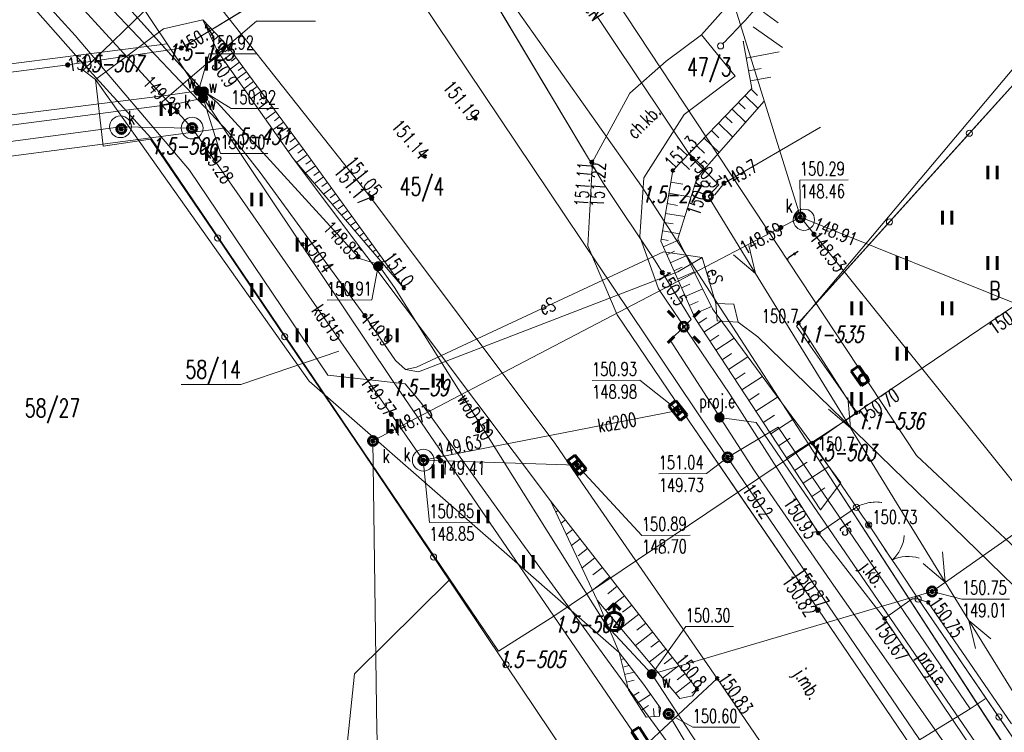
# Model space of a CAD drawing. Header units: metres. Extents: x 7582703 to 7587334, y 6019078 to 6022350.
# Tile 79 of 88: x 7584415 to 7584469, y 6021703 to 6021743. Entities that reach past the tile are written whole.
import ezdxf
from ezdxf.enums import TextEntityAlignment as Align

# ---------------------------------------------------------------- set-up
doc = ezdxf.new("R2010")
doc.units = ezdxf.units.M
doc.header["$MEASUREMENT"] = 0
doc.linetypes.add('EGDE', pattern=[0])
doc.layers.get('0').update_dxf_attribs({"color": 250, "linetype": 'CONTINUOUS', "lineweight": 100})
doc.layers.add('Dzialki', color=7, linetype='EGDE', lineweight=60)
doc.styles.get("Standard").update_dxf_attribs({"font": 'Simplex.SHX', "width": 0.75})

# ---------------------------------------------------------------- blocks, each defined once
blk = doc.blocks.new('1_OTRN')
at = {"linetype": 'Continuous'}
blk.add_circle((0, 0), 0.045, dxfattribs=at)
blk = doc.blocks.new('1_OTRS')
at = {"linetype": 'Continuous'}
blk.add_circle((0, 0), 0.045, dxfattribs=at)
blk = doc.blocks.new('1_OTZT')
at = {"linetype": 'Continuous'}
for p, q in [((-0.2625, -0.375), (-0.2625, 0.375)), ((0.2625, -0.375), (0.2625, 0.375))]:
    blk.add_line(p, q, dxfattribs=at)
blk = doc.blocks.new('4_SUEU')
at = {"linetype": 'Continuous'}
for radius in [0.2, 0.175, 0.15, 0.125, 0.1, 0.075, 0.05, 0.025, 0.00715]:
    blk.add_circle((0, 0), radius, dxfattribs=at)
blk = doc.blocks.new('4_SUEO_W')
at = {"linetype": 'Continuous'}
for p, q in [((-0.53035, 0.53035), (-0.8839, 0.8839)), ((0.53035, 0.53035), (0.8839, 0.8839)), ((-0.53035, -0.53035), (-0.8839, -0.8839)), ((0.53035, -0.53035), (0.8839, -0.8839))]:
    blk.add_line(p, q, dxfattribs=at)
blk.add_circle((0, 0), 0.025, dxfattribs=at)
blk = doc.blocks.new('4_SUPP')
at = {"linetype": 'Continuous'}
blk.add_circle((0, 0), 0.25, dxfattribs=at)
blk = doc.blocks.new('4_SUES')
at = {"linetype": 'Continuous'}
for p, q in [((0.5, 0.25), (-0.5, 0.25)), ((-0.5, 0.25), (-0.5, -0.25)), ((0.5, -0.25), (0.5, 0.25)), ((-0.5, -0.25), (0.5, -0.25))]:
    blk.add_line(p, q, dxfattribs=at)
blk = doc.blocks.new('4_SUPS')
at = {"linetype": 'Continuous'}
blk.add_circle((0, 0), 0.0625, dxfattribs=at)
blk = doc.blocks.new('4_SUKK')
at = {"linetype": 'Continuous'}
for p, q in [((-0.5, -0.25), (-0.5, 0.25)), ((-0.5, 0.25), (0.5, 0.25)), ((-0.175, 0.25), (-0.175, -0.25)), ((0.175, 0.25), (0.175, -0.25)), ((0.5, 0.25), (0.5, -0.25)), ((0.5, -0.25), (-0.5, -0.25))]:
    blk.add_line(p, q, dxfattribs=at)
blk = doc.blocks.new('4_SUPK')
at = {"linetype": 'Continuous'}
blk.add_circle((0, 0), 0.25, dxfattribs=at)
blk = doc.blocks.new('4_SUPW')
at = {"linetype": 'Continuous'}
blk.add_circle((0, 0), 0.25, dxfattribs=at)
blk = doc.blocks.new('4_SUWH')
at = {"linetype": 'Continuous'}
for p, q in [((0, 1), (-0.35355, 0.64645)), ((0, 1), (0.35355, 0.64645)), ((0, 0.5), (0, 1))]:
    blk.add_line(p, q, dxfattribs=at)
blk.add_circle((0, 0), 0.5, dxfattribs=at)
blk = doc.blocks.new('4_SUWW')
at = {"linetype": 'Continuous'}
for radius in [0.2, 0.175, 0.15, 0.125, 0.1, 0.075, 0.05, 0.025, 0.00715]:
    blk.add_circle((0, 0), radius, dxfattribs=at)

msp = doc.modelspace()

# ---------------------------------------------------------------- linework, layer by layer
at = {"layer": 'Dzialki', "lineweight": 9}
for p, q in [((7584412.61, 6021785.4), (7584449.18, 6021733.51)), ((7584395.9, 6021781.88), (7584423.02, 6021741.37)), ((7584457.95, 6021731.8), (7584448.853, 6021761.106)), ((7584424.4, 6021736.72), (7584406.384, 6021756.449)), ((7584453.94, 6021718.54), (7584429.875, 6021754.409)), ((7584417.99, 6021740.72), (7584407.41, 6021752.7)), ((7584464.361, 6021718.645), (7584442.622, 6021751.591)), ((7584423.8, 6021741.14), (7584435.35, 6021748.2)), ((7584435.35, 6021748.2), (7584423.8, 6021741.14)), ((7584458.15, 6021748.26), (7584452.5, 6021741.87)), ((7584458.15, 6021748.26), (7584452.5, 6021741.87)), ((7584443.41, 6021747.88), (7584451.99, 6021735.04)), ((7584451.99, 6021735.04), (7584443.41, 6021747.88)), ((7584416.231, 6021747.25), (7584426.399, 6021736.492)), ((7584416.231, 6021747.25), (7584426.399, 6021736.492)), ((7584424.947, 6021738.848), (7584417.189, 6021747.486)), ((7584425.042, 6021738.742), (7584417.189, 6021747.486)), ((7584413.4, 6021746.87), (7584417.94, 6021741.83)), ((7584457.74, 6021725.79), (7584475.31, 6021746.69)), ((7584475.31, 6021746.69), (7584457.74, 6021725.79)), ((7584439.914, 6021745.691), (7584447.061, 6021733.711)), ((7584447.061, 6021733.711), (7584439.914, 6021745.691)), ((7584418.38, 6021739.91), (7584422.26, 6021743.67)), ((7584434.29, 6021732.83), (7584426.02, 6021743.28)), ((7584426.02, 6021743.28), (7584434.29, 6021732.83)), ((7584455.918, 6021743.111), (7584456.728, 6021742.54)), ((7584422.828, 6021742.207), (7584419.068, 6021739.399)), ((7584422.631, 6021738.073), (7584427.954, 6021742.631)), ((7584424.99, 6021742.69), (7584422.828, 6021742.207)), ((7584424.99, 6021742.69), (7584426.33, 6021741.28)), ((7584425.79, 6021740.96), (7584424.99, 6021742.69)), ((7584425.79, 6021740.96), (7584424.99, 6021742.69)), ((7584425.201, 6021742.468), (7584425.126, 6021742.397)), ((7584425.412, 6021742.246), (7584425.261, 6021742.104)), ((7584427.954, 6021742.631), (7584431.212, 6021742.631)), ((7584455.35, 6021742.304), (7584456.963, 6021741.167)), ((7584417.94, 6021741.83), (7584424.26, 6021734.4)), ((7584425.622, 6021742.025), (7584425.401, 6021741.814)), ((7584425.833, 6021741.803), (7584425.532, 6021741.517)), ((7584452.5, 6021741.87), (7584450.55, 6021740.42)), ((7584452.5, 6021741.87), (7584450.55, 6021740.42)), ((7584452.5, 6021741.87), (7584450.55, 6021740.42)), ((7584454.36, 6021739.58), (7584452.5, 6021741.87)), ((7584417.54, 6021740.21), (7584423.8, 6021741.14)), ((7584423.8, 6021741.14), (7584417.54, 6021740.21)), ((7584423.02, 6021741.37), (7584417.99, 6021740.72)), ((7584426.13, 6021736.71), (7584423.02, 6021741.37)), ((7584426.255, 6021741.359), (7584425.808, 6021740.935)), ((7584426.044, 6021741.581), (7584425.822, 6021741.37)), ((7584426.448, 6021741.12), (7584426.194, 6021740.934)), ((7584426.33, 6021741.28), (7584430.57, 6021735.51)), ((7584454.79, 6021741.51), (7584455.28, 6021738.9)), ((7584454.793, 6021741.495), (7584454.827, 6021741.502)), ((7584471.68, 6021741.33), (7584457.85, 6021725.97)), ((7584467.274, 6021736.437), (7584471.68, 6021741.33)), ((7584334.05, 6021729.96), (7584417.99, 6021740.72)), ((7584417.99, 6021740.72), (7584334.05, 6021729.96)), ((7584417.99, 6021740.72), (7584422.12, 6021736.18)), ((7584422.12, 6021736.18), (7584417.99, 6021740.72)), ((7584424.753, 6021738.772), (7584425.334, 6021740.817)), ((7584425.334, 6021740.817), (7584427.939, 6021740.817)), ((7584429.97, 6021735.04), (7584425.79, 6021740.96)), ((7584429.97, 6021735.04), (7584425.79, 6021740.96)), ((7584426.634, 6021740.866), (7584426.122, 6021740.49)), ((7584426.822, 6021740.61), (7584426.564, 6021740.42)), ((7584454.964, 6021740.583), (7584456.79, 6021740.925)), ((7584399.17, 6021737.83), (7584417.54, 6021740.21)), ((7584427.012, 6021740.352), (7584426.49, 6021739.968)), ((7584427.204, 6021740.091), (7584426.94, 6021739.897)), ((7584450.55, 6021740.42), (7584448.55, 6021738.64)), ((7584450.55, 6021740.42), (7584448.55, 6021738.64)), ((7584450.55, 6021740.42), (7584448.55, 6021738.64)), ((7584455.095, 6021739.885), (7584455.793, 6021740.016)), ((7584418.38, 6021739.91), (7584419.068, 6021739.399)), ((7584427.397, 6021739.827), (7584426.866, 6021739.437)), ((7584427.593, 6021739.562), (7584427.324, 6021739.364)), ((7584451.54, 6021737.48), (7584454.36, 6021739.58)), ((7584455.2, 6021739.324), (7584456.323, 6021739.534)), ((7584419.068, 6021739.399), (7584419.49, 6021735.73)), ((7584419.068, 6021739.399), (7584430.863, 6021722.744)), ((7584427.79, 6021739.293), (7584427.248, 6021738.895)), ((7584427.989, 6021739.022), (7584427.716, 6021738.821)), ((7584401.205, 6021735.804), (7584422.942, 6021738.521)), ((7584422.942, 6021738.521), (7584424.753, 6021738.772)), ((7584423.724, 6021738.104), (7584425.003, 6021738.376)), ((7584424.753, 6021738.772), (7584424.95, 6021738.845)), ((7584425.042, 6021738.742), (7584424.947, 6021738.848)), ((7584425.003, 6021738.376), (7584425.257, 6021738.568)), ((7584425.003, 6021738.376), (7584425.966, 6021735.322)), ((7584425.257, 6021738.568), (7584425.042, 6021738.742)), ((7584425.257, 6021738.568), (7584425.042, 6021738.742)), ((7584425.042, 6021738.742), (7584426.555, 6021737.799)), ((7584425.771, 6021738.134), (7584425.257, 6021738.568)), ((7584425.771, 6021738.134), (7584425.257, 6021738.568)), ((7584428.19, 6021738.749), (7584427.638, 6021738.343)), ((7584428.393, 6021738.473), (7584428.114, 6021738.268)), ((7584448.55, 6021738.64), (7584446.48, 6021734.85)), ((7584448.55, 6021738.64), (7584446.48, 6021734.85)), ((7584448.55, 6021738.64), (7584446.48, 6021734.85)), ((7584455.28, 6021738.9), (7584450.92, 6021734.38)), ((7584454.898, 6021738.504), (7584455.613, 6021737.814)), ((7584455.243, 6021738.861), (7584455.592, 6021738.525)), ((7584397.596, 6021734.704), (7584423.724, 6021738.104)), ((7584433.55, 6021729.623), (7584425.771, 6021738.134)), ((7584428.598, 6021738.194), (7584428.035, 6021737.78)), ((7584428.805, 6021737.912), (7584428.521, 6021737.704)), ((7584452.26, 6021733.99), (7584455.96, 6021738.21)), ((7584454.545, 6021738.138), (7584454.911, 6021737.784)), ((7584426.555, 6021737.799), (7584429.16, 6021737.799)), ((7584429.013, 6021737.628), (7584428.44, 6021737.207)), ((7584429.224, 6021737.342), (7584428.935, 6021737.129)), ((7584449.31, 6021733.97), (7584451.54, 6021737.48)), ((7584453.812, 6021737.378), (7584454.196, 6021737.007)), ((7584454.183, 6021737.762), (7584454.933, 6021737.039)), ((7584396.756, 6021733.639), (7584420.446, 6021736.796)), ((7584420.446, 6021736.796), (7584424.4, 6021736.72)), ((7584429.437, 6021737.052), (7584428.852, 6021736.623)), ((7584429.651, 6021736.76), (7584429.356, 6021736.543)), ((7584453.432, 6021736.984), (7584454.22, 6021736.225)), ((7584453.742, 6021733.679), (7584459.06, 6021736.778)), ((7584453.742, 6021733.679), (7584459.06, 6021736.778)), ((7584422.12, 6021736.18), (7584426.13, 6021736.71)), ((7584424.4, 6021736.72), (7584437.15, 6021718.39)), ((7584435.42, 6021722.84), (7584426.13, 6021736.71)), ((7584426.399, 6021736.492), (7584428.156, 6021734.265)), ((7584426.399, 6021736.492), (7584428.156, 6021734.265)), ((7584429.868, 6021736.465), (7584429.273, 6021736.028)), ((7584453.043, 6021736.581), (7584453.447, 6021736.192)), ((7584462.868, 6021731.544), (7584467.274, 6021736.437)), ((7584367.61, 6021729.05), (7584422.12, 6021736.18)), ((7584399.7, 6021733.24), (7584422.12, 6021736.18)), ((7584422.11, 6021736.11), (7584419.49, 6021735.73)), ((7584425.809, 6021730.658), (7584422.11, 6021736.11)), ((7584422.12, 6021736.18), (7584441.3, 6021707.84)), ((7584438.62, 6021711.8), (7584422.12, 6021736.18)), ((7584430.308, 6021735.867), (7584429.701, 6021735.421)), ((7584430.087, 6021736.167), (7584429.786, 6021735.947)), ((7584452.237, 6021735.745), (7584452.66, 6021735.337)), ((7584452.645, 6021736.168), (7584453.471, 6021735.371)), ((7584425.966, 6021735.322), (7584428.572, 6021735.322)), ((7584430.754, 6021735.256), (7584430.155, 6021734.823)), ((7584430.531, 6021735.564), (7584430.224, 6021735.338)), ((7584430.57, 6021735.51), (7584436.08, 6021727.89)), ((7584451.819, 6021735.311), (7584452.685, 6021734.475)), ((7584436.08, 6021727.89), (7584429.97, 6021735.04)), ((7584444.17, 6021716.14), (7584429.97, 6021735.04)), ((7584431.2, 6021734.639), (7584430.652, 6021734.242)), ((7584430.977, 6021734.947), (7584430.668, 6021734.724)), ((7584446.48, 6021734.85), (7584446.23, 6021730.22)), ((7584446.48, 6021734.85), (7584446.23, 6021730.22)), ((7584446.48, 6021734.85), (7584446.23, 6021730.22)), ((7584451.39, 6021734.867), (7584451.834, 6021734.439)), ((7584451.99, 6021735.04), (7584453.45, 6021733.58)), ((7584453.45, 6021733.58), (7584451.99, 6021735.04)), ((7584424.26, 6021734.4), (7584431.88, 6021723.08)), ((7584428.156, 6021734.265), (7584433.933, 6021726.366)), ((7584428.156, 6021734.265), (7584433.933, 6021726.366)), ((7584431.423, 6021734.33), (7584431.115, 6021734.107)), ((7584431.646, 6021734.022), (7584431.148, 6021733.661)), ((7584450.92, 6021734.38), (7584450.25, 6021730.47)), ((7584450.921, 6021734.381), (7584450.924, 6021734.378)), ((7584431.869, 6021733.713), (7584431.561, 6021733.49)), ((7584447.061, 6021733.711), (7584449.943, 6021729.392)), ((7584449.943, 6021729.392), (7584447.061, 6021733.711)), ((7584449.09, 6021730.73), (7584449.31, 6021733.97)), ((7584449.18, 6021733.51), (7584458.42, 6021719.26)), ((7584450.809, 6021733.731), (7584451.459, 6021733.62)), ((7584451.2, 6021730.6), (7584452.26, 6021733.99)), ((7584453.45, 6021733.58), (7584452.857, 6021732.963)), ((7584453.227, 6021733.036), (7584453.742, 6021733.679)), ((7584457.93, 6021733.848), (7584460.59, 6021733.868)), ((7584457.95, 6021731.8), (7584457.93, 6021733.848)), ((7584432.093, 6021733.404), (7584431.645, 6021733.08)), ((7584432.316, 6021733.096), (7584432.007, 6021732.873)), ((7584450.704, 6021733.122), (7584451.923, 6021732.913)), ((7584452.857, 6021732.963), (7584453.227, 6021733.036)), ((7584452.857, 6021732.963), (7584455.475, 6021728.703)), ((7584432.539, 6021732.787), (7584432.141, 6021732.5)), ((7584432.762, 6021732.479), (7584432.453, 6021732.256)), ((7584434.29, 6021732.83), (7584444.4, 6021719.33)), ((7584434.29, 6021732.83), (7584444.4, 6021719.33)), ((7584450.607, 6021732.551), (7584451.178, 6021732.453)), ((7584432.985, 6021732.17), (7584432.637, 6021731.919)), ((7584433.208, 6021731.861), (7584432.9, 6021731.638)), ((7584450.515, 6021732.015), (7584451.585, 6021731.832)), ((7584433.431, 6021731.553), (7584433.134, 6021731.338)), ((7584434.37, 6021719.45), (7584457.95, 6021731.8)), ((7584450.429, 6021731.514), (7584450.93, 6021731.428)), ((7584457.85, 6021725.97), (7584462.868, 6021731.544)), ((7584481.02, 6021722.52), (7584457.95, 6021731.8)), ((7584488.453, 6021693.787), (7584457.95, 6021731.8)), ((7584433.655, 6021731.244), (7584433.382, 6021731.047)), ((7584433.878, 6021730.936), (7584433.63, 6021730.757)), ((7584450.348, 6021731.044), (7584451.288, 6021730.883)), ((7584429.509, 6021725.206), (7584425.809, 6021730.658)), ((7584434.101, 6021730.627), (7584433.878, 6021730.466)), ((7584434.324, 6021730.319), (7584434.127, 6021730.176)), ((7584446.23, 6021730.22), (7584447.85, 6021726.41)), ((7584446.23, 6021730.22), (7584447.85, 6021726.41)), ((7584446.23, 6021730.22), (7584447.85, 6021726.41)), ((7584450.12, 6021727.85), (7584449.09, 6021730.73)), ((7584450.25, 6021730.47), (7584452.14, 6021726.21)), ((7584450.27, 6021730.59), (7584450.666, 6021730.522)), ((7584450.388, 6021730.158), (7584451.233, 6021730.533)), ((7584453.11, 6021726.75), (7584451.2, 6021730.6)), ((7584455.116, 6021730.243), (7584455.475, 6021728.703)), ((7584434.547, 6021730.01), (7584434.375, 6021729.885)), ((7584434.77, 6021729.701), (7584434.623, 6021729.595)), ((7584436.783, 6021723.527), (7584450.407, 6021729.893)), ((7584436.783, 6021723.527), (7584450.407, 6021729.893)), ((7584450.407, 6021729.893), (7584452.542, 6021729.57)), ((7584450.58, 6021729.727), (7584451.011, 6021729.918)), ((7584450.776, 6021729.286), (7584451.658, 6021729.677)), ((7584455.475, 6021728.703), (7584454.264, 6021729.719)), ((7584433.58, 6021729.543), (7584433.55, 6021729.623)), ((7584433.741, 6021729.485), (7584433.58, 6021729.543)), ((7584434.452, 6021729.27), (7584433.741, 6021729.485)), ((7584434.713, 6021729.202), (7584434.452, 6021729.27)), ((7584434.664, 6021729.091), (7584434.713, 6021729.202)), ((7584434.845, 6021728.933), (7584434.713, 6021729.202)), ((7584434.993, 6021729.393), (7584434.871, 6021729.305)), ((7584449.943, 6021729.392), (7584451.936, 6021726.146)), ((7584452.542, 6021729.57), (7584451.187, 6021728.781)), ((7584452.542, 6021729.57), (7584453.28, 6021727.036)), ((7584434.664, 6021729.091), (7584434.32, 6021727.236)), ((7584435.117, 6021728.555), (7584434.845, 6021728.933)), ((7584435.216, 6021729.084), (7584435.119, 6021729.014)), ((7584435.44, 6021728.776), (7584435.368, 6021728.724)), ((7584451.187, 6021728.781), (7584436.893, 6021723.27)), ((7584436.893, 6021723.27), (7584451.187, 6021728.781)), ((7584450.976, 6021728.835), (7584451.426, 6021729.035)), ((7584451.18, 6021728.374), (7584452.102, 6021728.783)), ((7584455.475, 6021728.703), (7584460.711, 6021720.183)), ((7584435.559, 6021727.922), (7584435.117, 6021728.555)), ((7584435.663, 6021728.467), (7584435.616, 6021728.433)), ((7584435.886, 6021728.159), (7584435.864, 6021728.143)), ((7584451.389, 6021727.903), (7584451.86, 6021728.112)), ((7584447.261, 6021709.257), (7584435.559, 6021727.922)), ((7584454.06, 6021722.04), (7584450.12, 6021727.85)), ((7584451.602, 6021727.422), (7584452.565, 6021727.849)), ((7584431.85, 6021727.218), (7584434.32, 6021727.236)), ((7584451.821, 6021726.93), (7584452.312, 6021727.148)), ((7584453.28, 6021727.036), (7584454.29, 6021726.993)), ((7584453.367, 6021726.086), (7584453.28, 6021727.036)), ((7584454.29, 6021726.993), (7584454.527, 6021726.015)), ((7584461.03, 6021721.01), (7584470.29, 6021727.28)), ((7584461.03, 6021721.01), (7584470.29, 6021727.28)), ((7584447.85, 6021726.41), (7584451.86, 6021720.48)), ((7584447.85, 6021726.41), (7584451.86, 6021720.48)), ((7584447.85, 6021726.41), (7584451.86, 6021720.48)), ((7584452.044, 6021726.427), (7584453.049, 6021726.873)), ((7584460.19, 6021717.13), (7584453.11, 6021726.75)), ((7584433.933, 6021726.366), (7584435.621, 6021723.888)), ((7584451.936, 6021726.146), (7584451.519, 6021725.753)), ((7584452.14, 6021726.21), (7584459.06, 6021715.65)), ((7584452.317, 6021725.94), (7584452.785, 6021726.247)), ((7584452.632, 6021725.458), (7584453.596, 6021726.09)), ((7584454.527, 6021726.015), (7584453.367, 6021726.086)), ((7584455.603, 6021725.202), (7584454.527, 6021726.015)), ((7584461.03, 6021721.01), (7584457.85, 6021725.97)), ((7584457.85, 6021725.97), (7584461.03, 6021721.01)), ((7584451.519, 6021725.753), (7584450.774, 6021725.017)), ((7584461.09, 6021721.01), (7584457.74, 6021725.79)), ((7584457.74, 6021725.79), (7584461.09, 6021721.01)), ((7584433.72, 6021719), (7584429.509, 6021725.206)), ((7584455.427, 6021717.8), (7584450.774, 6021725.017)), ((7584452.957, 6021724.963), (7584453.452, 6021725.288)), ((7584453.291, 6021724.454), (7584454.309, 6021725.121)), ((7584477.962, 6021703.432), (7584455.603, 6021725.202)), ((7584432.491, 6021724.406), (7584427.09, 6021722.563)), ((7584453.633, 6021723.931), (7584454.157, 6021724.274)), ((7584435.621, 6021723.888), (7584436.165, 6021723.402)), ((7584453.986, 6021723.393), (7584455.062, 6021724.098)), ((7584436.165, 6021723.402), (7584436.783, 6021723.527)), ((7584436.893, 6021723.27), (7584436.165, 6021723.402)), ((7584454.348, 6021722.84), (7584454.901, 6021723.202)), ((7584430.863, 6021722.744), (7584447.95, 6021707.78)), ((7584431.88, 6021723.08), (7584436.15, 6021722.61)), ((7584444.36, 6021709.77), (7584435.42, 6021722.84)), ((7584436.15, 6021722.61), (7584437.01, 6021721.57)), ((7584446.465, 6021722.784), (7584449.098, 6021722.803)), ((7584451.202, 6021721.13), (7584449.098, 6021722.803)), ((7584454.721, 6021722.272), (7584455.858, 6021723.017)), ((7584423.796, 6021722.563), (7584427.09, 6021722.563)), ((7584455.104, 6021721.687), (7584455.688, 6021722.07)), ((7584480.87, 6021722.15), (7584465.22, 6021711.14)), ((7584437.01, 6021721.57), (7584442.59, 6021713.83)), ((7584458.95, 6021714.36), (7584454.06, 6021722.04)), ((7584455.497, 6021721.087), (7584456.699, 6021721.874)), ((7584460.564, 6021721.854), (7584460.711, 6021720.183)), ((7584437.15, 6021718.39), (7584451.202, 6021721.13)), ((7584458.42, 6021719.26), (7584461.09, 6021721.01)), ((7584461.09, 6021721.01), (7584458.42, 6021719.26)), ((7584458.64, 6021719.33), (7584461.03, 6021721.01)), ((7584458.64, 6021719.33), (7584461.03, 6021721.01)), ((7584460.711, 6021720.183), (7584459.499, 6021721.2)), ((7584451.86, 6021720.48), (7584454.586, 6021716.484)), ((7584451.86, 6021720.48), (7584458.95, 6021710.13)), ((7584454.59, 6021716.48), (7584451.86, 6021720.48)), ((7584453.489, 6021720.742), (7584455.508, 6021720.467)), ((7584455.508, 6021720.467), (7584468.274, 6021701.851)), ((7584455.902, 6021720.469), (7584456.519, 6021720.874)), ((7584456.318, 6021719.835), (7584457.587, 6021720.666)), ((7584456.73, 6021720.22), (7584453.94, 6021718.54)), ((7584467.32, 6021704.66), (7584456.73, 6021720.22)), ((7584460.711, 6021720.183), (7584465.946, 6021711.664)), ((7584434.579, 6021703.449), (7584434.37, 6021719.45)), ((7584456.745, 6021719.182), (7584457.398, 6021719.61)), ((7584457.185, 6021718.511), (7584458.526, 6021719.39)), ((7584437.716, 6021713.047), (7584433.72, 6021719)), ((7584444.36, 6021709.77), (7584458.42, 6021719.26)), ((7584446.08, 6021716.88), (7584444.4, 6021719.33)), ((7584472.58, 6021697.45), (7584458.42, 6021719.26)), ((7584458.42, 6021719.26), (7584470.15, 6021701.2)), ((7584461.04, 6021715.79), (7584458.64, 6021719.33)), ((7584461.04, 6021715.79), (7584458.64, 6021719.33)), ((7584437.15, 6021718.39), (7584445.624, 6021718.12)), ((7584437.15, 6021718.39), (7584437.488, 6021714.941)), ((7584453.94, 6021718.54), (7584452.777, 6021717.65)), ((7584483.93, 6021674.46), (7584453.94, 6021718.54)), ((7584457.637, 6021717.822), (7584458.326, 6021718.274)), ((7584482.526, 6021701.595), (7584464.361, 6021718.645)), ((7584445.624, 6021718.12), (7584449.209, 6021714.238)), ((7584459.783, 6021711.491), (7584455.427, 6021717.8)), ((7584458.101, 6021717.113), (7584459.519, 6021718.042)), ((7584450.145, 6021717.631), (7584452.777, 6021717.65)), ((7584446.08, 6021716.88), (7584453.37, 6021706.34)), ((7584458.579, 6021716.385), (7584459.307, 6021716.862)), ((7584459.06, 6021715.65), (7584460.19, 6021717.13)), ((7584444.17, 6021716.14), (7584447.99, 6021711.24)), ((7584446.75, 6021710.67), (7584444.17, 6021716.14)), ((7584446.75, 6021710.67), (7584444.17, 6021716.14)), ((7584454.586, 6021716.484), (7584458.95, 6021710.13)), ((7584458.95, 6021710.13), (7584454.59, 6021716.48)), ((7584444.578, 6021715.616), (7584444.46, 6021715.524)), ((7584458.95, 6021714.36), (7584461.04, 6021715.79)), ((7584461.04, 6021715.79), (7584461.131, 6021715.834)), ((7584461.04, 6021715.79), (7584461.38, 6021715.305)), ((7584461.131, 6021715.834), (7584461.222, 6021715.879)), ((7584461.222, 6021715.879), (7584461.305, 6021715.918)), ((7584461.305, 6021715.918), (7584461.405, 6021715.949)), ((7584461.405, 6021715.949), (7584461.492, 6021715.981)), ((7584461.492, 6021715.981), (7584461.584, 6021716.007)), ((7584461.584, 6021716.007), (7584461.68, 6021716.027)), ((7584461.68, 6021716.027), (7584461.772, 6021716.052)), ((7584461.772, 6021716.052), (7584461.865, 6021716.06)), ((7584461.865, 6021716.06), (7584461.966, 6021716.072)), ((7584461.966, 6021716.072), (7584462.05, 6021716.074)), ((7584462.05, 6021716.074), (7584462.143, 6021716.081)), ((7584462.143, 6021716.081), (7584462.232, 6021716.076)), ((7584462.232, 6021716.076), (7584462.321, 6021716.071)), ((7584462.321, 6021716.071), (7584462.415, 6021716.059)), ((7584462.415, 6021716.059), (7584462.444, 6021716.051)), ((7584444.987, 6021715.092), (7584444.751, 6021714.908)), ((7584461.38, 6021715.305), (7584461.72, 6021714.82)), ((7584437.488, 6021714.941), (7584440.148, 6021714.961)), ((7584445.395, 6021714.569), (7584445.041, 6021714.293)), ((7584461.72, 6021714.82), (7584462.738, 6021713.295)), ((7584445.803, 6021714.045), (7584445.332, 6021713.677)), ((7584449.209, 6021714.238), (7584451.869, 6021714.258)), ((7584462.6, 6021709.65), (7584458.95, 6021714.36)), ((7584458.95, 6021714.36), (7584462.6, 6021709.65)), ((7584442.59, 6021713.83), (7584450.89, 6021702.44)), ((7584446.212, 6021713.521), (7584445.688, 6021713.113)), ((7584462.599, 6021713.503), (7584463.432, 6021712.255)), ((7584441.711, 6021707.095), (7584437.716, 6021713.047)), ((7584446.62, 6021712.997), (7584445.913, 6021712.445)), ((7584465.8, 6021713.334), (7584465.946, 6021711.664)), ((7584447.029, 6021712.473), (7584446.505, 6021712.065)), ((7584465.946, 6021711.664), (7584464.735, 6021712.68)), ((7584433.36, 6021706.59), (7584438.62, 6021711.8)), ((7584441.3, 6021707.84), (7584438.62, 6021711.8)), ((7584447.437, 6021711.949), (7584446.493, 6021711.214)), ((7584463.432, 6021712.255), (7584464.45, 6021710.73)), ((7584447.845, 6021711.426), (7584447.323, 6021711.018)), ((7584447.99, 6021711.24), (7584452.25, 6021705.74)), ((7584467.078, 6021701.113), (7584459.783, 6021711.491)), ((7584465.946, 6021711.664), (7584467.253, 6021709.537)), ((7584451.3, 6021705.23), (7584446.75, 6021710.67)), ((7584447.95, 6021707.78), (7584446.75, 6021710.67)), ((7584448.252, 6021710.902), (7584447.223, 6021710.105)), ((7584449.75, 6021706.58), (7584465.22, 6021711.14)), ((7584465.22, 6021711.14), (7584449.75, 6021706.58)), ((7584464.12, 6021710.74), (7584462.6, 6021709.65)), ((7584464.45, 6021710.73), (7584464.12, 6021710.74)), ((7584465.01, 6021710.54), (7584464.45, 6021710.73)), ((7584468.907, 6021704.211), (7584464.45, 6021710.73)), ((7584465.01, 6021710.54), (7584464.45, 6021710.73)), ((7584464.45, 6021710.73), (7584473.14, 6021698.02)), ((7584465.22, 6021711.14), (7584466.863, 6021710.722)), ((7584466.863, 6021710.722), (7584469.496, 6021710.722)), ((7584448.65, 6021710.387), (7584448.145, 6021709.996)), ((7584458.95, 6021710.13), (7584466.87, 6021698.48)), ((7584458.95, 6021710.13), (7584466.87, 6021698.48)), ((7584462.62, 6021704.73), (7584458.95, 6021710.13)), ((7584469.6, 6021703.83), (7584465.01, 6021710.54)), ((7584469.6, 6021703.83), (7584465.01, 6021710.54)), ((7584441.3, 6021707.84), (7584444.36, 6021709.77)), ((7584444.36, 6021709.77), (7584441.3, 6021707.84)), ((7584444.36, 6021709.77), (7584449.17, 6021702.73)), ((7584449.17, 6021702.73), (7584444.36, 6021709.77)), ((7584449.041, 6021709.883), (7584448.051, 6021709.115)), ((7584469.13, 6021699.93), (7584462.6, 6021709.65)), ((7584447.261, 6021709.257), (7584447.676, 6021709.484)), ((7584447.261, 6021709.257), (7584449.75, 6021706.58)), ((7584449.425, 6021709.387), (7584448.939, 6021709.011)), ((7584449.75, 6021706.58), (7584451.625, 6021709.202)), ((7584451.625, 6021709.202), (7584454.258, 6021709.202)), ((7584467.253, 6021709.537), (7584472.489, 6021701.018)), ((7584468.464, 6021708.521), (7584467.253, 6021709.537)), ((7584467.253, 6021709.537), (7584467.612, 6021707.998)), ((7584449.802, 6021708.901), (7584448.848, 6021708.162)), ((7584450.534, 6021707.956), (7584449.615, 6021707.244)), ((7584450.171, 6021708.424), (7584449.703, 6021708.061)), ((7584449.29, 6021706.02), (7584447.95, 6021707.78)), ((7584448.47, 6021705.71), (7584447.95, 6021707.78)), ((7584448.051, 6021707.378), (7584448.223, 6021707.421)), ((7584450.889, 6021707.497), (7584450.439, 6021707.148)), ((7584445.891, 6021700.867), (7584441.711, 6021707.095)), ((7584448.155, 6021706.964), (7584448.504, 6021707.052)), ((7584451.238, 6021707.046), (7584450.354, 6021706.361)), ((7584432.59, 6021699.35), (7584433.36, 6021706.59)), ((7584448.259, 6021706.55), (7584448.786, 6021706.682)), ((7584449.34, 6021702.59), (7584453.37, 6021706.34)), ((7584453.773, 6021700.471), (7584449.75, 6021706.58)), ((7584451.581, 6021706.604), (7584451.147, 6021706.268)), ((7584453.37, 6021706.34), (7584457.32, 6021700.56)), ((7584453.37, 6021706.34), (7584457.32, 6021700.56)), ((7584448.363, 6021706.136), (7584448.777, 6021706.24)), ((7584450.24, 6021704.7), (7584449.29, 6021706.02)), ((7584451.917, 6021706.17), (7584451.066, 6021705.51)), ((7584448.467, 6021705.721), (7584448.537, 6021705.739)), ((7584449.44, 6021704.2), (7584448.47, 6021705.71)), ((7584448.699, 6021705.354), (7584449.065, 6021705.589)), ((7584448.94, 6021704.978), (7584449.692, 6021705.461)), ((7584452.01, 6021705.39), (7584451.3, 6021705.23)), ((7584452.247, 6021705.744), (7584451.973, 6021705.532)), ((7584452.25, 6021705.74), (7584452.01, 6021705.39)), ((7584449.187, 6021704.593), (7584449.572, 6021704.84)), ((7584449.886, 6021704.23), (7584449.855, 6021704.686)), ((7584450.18, 6021704.25), (7584450.14, 6021704.839)), ((7584450.18, 6021704.25), (7584450.24, 6021704.7)), ((7584476.83, 6021683.84), (7584462.62, 6021704.73)), ((7584467.32, 6021704.66), (7584468.15, 6021705.22)), ((7584449.434, 6021704.209), (7584449.449, 6021704.218)), ((7584450.18, 6021704.25), (7584449.44, 6021704.2)), ((7584450.68, 6021704.38), (7584452.347, 6021701.592)), ((7584450.68, 6021704.38), (7584452.011, 6021703.645)), ((7584451.54, 6021695.04), (7584467.32, 6021704.66)), ((7584473.14, 6021698.02), (7584468.907, 6021704.211)), ((7584452.011, 6021703.645), (7584454.616, 6021703.645)), ((7584435.546, 6021685.814), (7584434.579, 6021703.449))]:
    msp.add_line(p, q, dxfattribs=at)
for centre, radius in [((7584453.547, 6021741.259), 0.17), ((7584420.446, 6021736.796), 0.6), ((7584424.4, 6021736.72), 0.599), ((7584467.274, 6021736.437), 0.17), ((7584458.147, 6021731.661), 0.585), ((7584462.868, 6021731.544), 0.17), ((7584425.809, 6021730.658), 0.17), ((7584429.509, 6021725.206), 0.17), ((7584437.15, 6021718.39), 0.599), ((7584461.04, 6021715.79), 0.17), ((7584461.72, 6021714.82), 0.17), ((7584461.72, 6021714.82), 0.17), ((7584437.716, 6021713.047), 0.17), ((7584464.45, 6021710.73), 0.17), ((7584441.711, 6021707.095), 0.17), ((7584468.907, 6021704.211), 0.17)]:
    msp.add_circle(centre, radius, dxfattribs=at)
for centre, radius, start, end in [((7584428.346, 6021766.807), 35.886, 314.8955, 319.9248), ((7584461.686, 6021714.373), 2, 311.6668, 355.7412), ((7584463.885, 6021711.078), 2, 71.7036, 115.7779)]:
    msp.add_arc(centre, radius, start, end, dxfattribs=at)
for p in [(7584424.99, 6021742.69), (7584444.17, 6021716.14), (7584459.06, 6021715.65)]:
    msp.add_point(p, dxfattribs=at)

# ---------------------------------------------------------------- block references
for name, p in [('4_SUPS', (7584423.8, 6021741.14)), ('1_OTZT', (7584425.45, 6021740.28)), ('1_OTRN', (7584425.79, 6021740.96)), ('4_SUPS', (7584417.54, 6021740.21)), ('4_SUWW', (7584424.753, 6021738.772)), ('4_SUWW', (7584425.042, 6021738.742)), ('4_SUPS', (7584424.753, 6021738.772)), ('4_SUWW', (7584425.003, 6021738.376)), ('4_SUPS', (7584425.003, 6021738.376)), ('4_SUPS', (7584425.042, 6021738.742)), ('1_OTZT', (7584422.95, 6021737.78)), ('4_SUPS', (7584423.574, 6021737.625)), ('1_OTRS', (7584440.03, 6021737.26)), ('4_SUPW', (7584420.5, 6021736.675)), ('4_SUPS', (7584420.5, 6021736.675)), ('4_SUPS', (7584424.4, 6021736.72)), ('4_SUPS', (7584425.023, 6021735.822)), ('1_OTZT', (7584425.45, 6021735.28)), ('1_OTRS', (7584437.24, 6021735.16)), ('4_SUPS', (7584451.99, 6021735.04)), ('1_OTRS', (7584446.43, 6021734.83)), ('1_OTRS', (7584446.48, 6021734.85)), ('1_OTZT', (7584468.55, 6021734.27)), ('1_OTRN', (7584450.92, 6021734.38)), ('1_OTRN', (7584452.26, 6021733.99)), ('4_SUPS', (7584453.742, 6021733.679)), ('1_OTZT', (7584427.95, 6021732.78)), ('4_SUPP', (7584452.857, 6021732.963)), ('1_OTRS', (7584434.29, 6021732.83)), ('1_OTRS', (7584434.34, 6021732.86)), ('4_SUPS', (7584457.95, 6021731.8)), ('4_SUPS', (7584457.95, 6021731.8)), ('1_OTZT', (7584466.05, 6021731.77)), ('4_SUPS', (7584456.876, 6021731.234)), ('4_SUPS', (7584458.703, 6021730.862)), ('1_OTZT', (7584430.45, 6021730.28)), ('4_SUPS', (7584433.55, 6021729.623)), ('4_SUWW', (7584434.664, 6021729.091)), ('4_SUPS', (7584434.664, 6021729.091)), ('1_OTZT', (7584463.55, 6021729.27)), ('1_OTZT', (7584468.55, 6021729.27)), ('4_SUPS', (7584450.342, 6021728.741)), ('1_OTZT', (7584427.95, 6021727.78)), ('1_OTZT', (7584432.95, 6021727.78)), ('1_OTRN', (7584436.08, 6021727.89)), ('1_OTZT', (7584461.05, 6021726.77)), ('1_OTZT', (7584466.05, 6021726.77)), ('4_SUPS', (7584433.933, 6021726.366)), ('4_SUEO_W', (7584451.519, 6021725.753)), ('4_SUPP', (7584451.519, 6021725.753)), ('1_OTRN', (7584457.85, 6021725.97)), ('1_OTZT', (7584430.45, 6021725.28)), ('1_OTZT', (7584435.45, 6021725.28)), ('1_OTZT', (7584463.55, 6021724.27)), ('1_OTZT', (7584432.95, 6021722.78)), ('1_OTZT', (7584437.95, 6021722.78)), ('4_SUPP', (7584461.43, 6021722.86)), ('1_OTZT', (7584461.05, 6021721.77)), ('4_SUPS', (7584435.386, 6021720.925)), ('4_SUPS', (7584451.202, 6021721.13)), ('1_OTRS', (7584461.03, 6021721.01)), ('1_OTZT', (7584435.45, 6021720.28)), ('1_OTZT', (7584440.45, 6021720.28)), ('4_SUEU', (7584453.489, 6021720.742)), ('4_SUPS', (7584435.382, 6021719.98)), ('4_SUPS', (7584434.37, 6021719.45)), ('1_OTRN', (7584458.64, 6021719.33)), ('4_SUPS', (7584437.15, 6021718.39)), ('4_SUPS', (7584438, 6021718.556)), ('4_SUPS', (7584438.105, 6021718.36)), ('4_SUPK', (7584453.94, 6021718.54)), ('4_SUPS', (7584453.94, 6021718.54)), ('4_SUPS', (7584453.94, 6021718.54)), ('1_OTZT', (7584437.95, 6021717.78)), ('4_SUPS', (7584445.624, 6021718.12)), ('1_OTZT', (7584440.45, 6021715.28)), ('1_OTRS', (7584461.72, 6021714.82)), ('1_OTRS', (7584458.95, 6021714.36)), ('1_OTZT', (7584442.95, 6021712.78)), ('4_SUPK', (7584465.22, 6021711.14)), ('4_SUPS', (7584465.22, 6021711.14)), ('4_SUWH', (7584447.676, 6021709.484)), ('1_OTRS', (7584458.9, 6021710.09)), ('1_OTRS', (7584458.95, 6021710.13)), ('1_OTRS', (7584465.01, 6021710.54)), ('1_OTRS', (7584462.6, 6021709.65)), ('4_SUWW', (7584449.75, 6021706.58)), ('4_SUPS', (7584449.75, 6021706.58)), ('1_OTRS', (7584453.37, 6021706.34)), ('1_OTRN', (7584452.25, 6021705.74)), ('4_SUPP', (7584450.68, 6021704.38)), ('4_SUPS', (7584450.68, 6021704.38))]:
    msp.add_blockref(name, p, dxfattribs=at)
for name, p, rotation in [('4_SUPW', (7584424.4, 6021736.72), 0.4139540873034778), ('4_SUPW', (7584457.95, 6021731.8), 0.4139540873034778), ('1_OTRN', (7584430.494, 6021730.301), 304.5239297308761), ('4_SUES', (7584461.25, 6021723.04), 304.6195865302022), ('4_SUKK', (7584451.202, 6021721.13), 308.5173056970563), ('4_SUPW', (7584434.37, 6021719.45), 0.4139540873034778), ('4_SUPW', (7584437.15, 6021718.39), 0.4139540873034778), ('4_SUKK', (7584445.624, 6021718.12), 309.153923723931), ('4_SUES', (7584449.12, 6021703.1), 302.6950953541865)]:
    msp.add_blockref(name, p, dxfattribs=dict(at, rotation=rotation))

# ---------------------------------------------------------------- texts
at = {"layer": 'Dzialki', "lineweight": 9, "width": 0.7}
for s, rotation, p in [('eN', 303.7518, (7584446.571, 6021743.149)), ('ch.kb.', 44.8882, (7584449.307, 6021737.084)), ('kd315', 305.02, (7584431.885, 6021725.96)), ('eS', 21.2684, (7584443.988, 6021726.894)), ('woD150', 301.726, (7584440.032, 6021720.788)), ('kd200', 9.99, (7584447.834, 6021720.473)), ('ts', 304.2389, (7584460.544, 6021714.616)), ('j.kb.', 306.8699, (7584461.875, 6021712.044)), ('j.mb.', 301.8, (7584458.25, 6021705.99))]:
    msp.add_text(s, height=0.75, rotation=rotation, dxfattribs=at).set_placement(p, align=Align.MIDDLE)
for s, rotation, p in [('150.1', 31.4356, (7584423.8, 6021741.14)), ('150.1', 8.4502, (7584417.54, 6021740.21)), ('149.28', 304.5324, (7584425.023, 6021735.822)), ('150.3', 315, (7584451.99, 6021735.04)), ('149.7', 30.7773, (7584453.742, 6021733.679)), ('148.91', 337.5281, (7584458.74, 6021731.482)), ('148.53', 308.3184, (7584458.703, 6021730.862)), ('150.5', 302.3886, (7584450.342, 6021728.741)), ('149.9', 311.2086, (7584433.933, 6021726.366)), ('148.73', 28.7089, (7584435.382, 6021719.98)), ('150.2', 304.4493, (7584455.02, 6021716.965))]:
    msp.add_text(s, height=0.75, rotation=rotation, dxfattribs=at).set_placement(p, align=Align.MIDDLE_LEFT)
for s, height, p in [('150.92', 0.75, (7584425.334, 6021741.067)), ('47/3', 1, (7584451.703, 6021739.59)), ('w', 0.75, (7584424.116, 6021738.912)), ('w', 0.75, (7584425.3, 6021738.664)), ('150.92', 0.75, (7584426.555, 6021738.049)), ('w', 0.75, (7584425.229, 6021737.724)), ('k', 0.75, (7584420.859, 6021736.924)), ('150.90', 0.75, (7584425.966, 6021735.572)), ('proj.e', 0.75, (7584452.363, 6021721.276)), ('150.73', 0.75, (7584461.929, 6021714.884)), ('150.30', 0.75, (7584451.625, 6021709.452))]:
    msp.add_text(s, height=height, dxfattribs=at).set_placement(p)
at = {"layer": 'Dzialki', "lineweight": 9, "oblique": 15, "width": 0.7}
for s, p in [('1.5-125', (7584423.02, 6021741.37)), ('1.5-507', (7584417.99, 6021740.72)), ('1.5-506', (7584422.12, 6021736.18)), ('1.5-431', (7584426.13, 6021736.71)), ('1.5-27', (7584449.18, 6021733.51)), ('1.1-535', (7584457.74, 6021725.79)), ('1.5-39', (7584435.42, 6021722.84)), ('1.1-536', (7584461.09, 6021721.01)), ('1.5-503', (7584458.42, 6021719.26)), ('1.5-504', (7584444.36, 6021709.77)), ('1.5-505', (7584441.3, 6021707.84))]:
    msp.add_text(s, height=0.9, dxfattribs=at).set_placement(p, align=Align.TOP_LEFT)
at = {"layer": 'Dzialki', "lineweight": 9, "width": 0.7}
for s, rotation, p in [('150.9', 305.2252, (7584425.79, 6021740.96)), ('150.29', 0.414, (7584457.923, 6021734.848)), ('148.46', 0.414, (7584457.932, 6021733.598)), ('150.93', 0.414, (7584446.458, 6021723.784)), ('148.98', 0.414, (7584446.467, 6021722.534)), ('150.70', 34.1022, (7584461.03, 6021721.01)), ('149.41', 359.1958, (7584438.105, 6021718.36)), ('151.04', 0.41, (7584450.137, 6021718.631)), ('149.73', 0.41, (7584450.146, 6021717.381)), ('150.85', 0.414, (7584437.481, 6021715.941)), ('150.89', 0.414, (7584449.202, 6021715.238)), ('148.85', 0.414, (7584437.49, 6021714.691)), ('148.70', 0.414, (7584449.211, 6021713.989)), ('150.67', 303.8936, (7584462.6, 6021709.65))]:
    msp.add_text(s, height=0.75, rotation=rotation, dxfattribs=at).set_placement(p, align=Align.TOP_LEFT)
for s, rotation, p in [('149.28', 312.6412, (7584423.574, 6021737.625)), ('151.19', 308.6541, (7584440.03, 6021737.26)), ('151.14', 310.7893, (7584437.24, 6021735.16)), ('148.85', 313.5363, (7584433.55, 6021729.623)), ('148.59', 28.7099, (7584456.876, 6021731.234)), ('150.91', 0.414, (7584434.316, 6021727.861)), ('149.37', 305.555, (7584435.386, 6021720.925))]:
    msp.add_text(s, height=0.75, rotation=rotation, dxfattribs=at).set_placement(p, align=Align.MIDDLE_RIGHT)
for s, p in [('k', (7584423.946, 6021738.18)), ('150.7', (7584458.917, 6021719.291)), ('k', (7584436.063, 6021718.71))]:
    msp.add_text(s, height=0.75, dxfattribs=at).set_placement(p, align=Align.MIDDLE_LEFT)
for s, rotation, p in [('151.3', 46.0322, (7584450.92, 6021734.38)), ('150.4', 304.5239, (7584430.494, 6021730.301)), ('149.63', 12.3601, (7584438, 6021718.556)), ('150.75', 304.3742, (7584465.01, 6021710.54)), ('150.83', 304.3483, (7584453.37, 6021706.34))]:
    msp.add_text(s, height=0.75, rotation=rotation, dxfattribs=at).set_placement(p)
for s, rotation, p in [('151.05', 308.7369, (7584434.34, 6021732.86)), ('151.11', 85.2396, (7584446.43, 6021734.83)), ('151.0', 305.5342, (7584436.08, 6021727.89)), ('150.87', 304.2239, (7584458.95, 6021710.13)), ('150.8', 307.9536, (7584452.25, 6021705.74))]:
    msp.add_text(s, height=0.75, rotation=rotation, dxfattribs=at).set_placement(p, align=Align.RIGHT)
for s, rotation, p in [('151.22', 87.1355, (7584446.48, 6021734.85)), ('151.17', 308.4085, (7584434.29, 6021732.83)), ('150.6', 72.7304, (7584452.26, 6021733.99)), ('150.66', 34.0398, (7584470.29, 6021727.28)), ('150.93', 302.7209, (7584458.95, 6021714.36)), ('150.82', 304.0502, (7584458.9, 6021710.09))]:
    msp.add_text(s, height=0.75, rotation=rotation, dxfattribs=at).set_placement(p, align=Align.TOP_RIGHT)
for s, height, p in [('45/4', 1, (7584435.849, 6021733.998)), ('B', 1, (7584468.368, 6021728.261)), ('58/27', 1, (7584415.167, 6021721.769)), ('k', 0.75, (7584434.908, 6021718.997)), ('150.75', 0.75, (7584466.863, 6021711.722)), ('149.01', 0.75, (7584466.863, 6021710.472)), ('w', 0.75, (7584450.3, 6021706.57)), ('150.60', 0.75, (7584452.011, 6021704.645))]:
    msp.add_text(s, height=height, dxfattribs=at).set_placement(p, align=Align.TOP_LEFT)
for s, height, p in [('k', 0.75, (7584457.522, 6021732.064)), ('150.7', 0.75, (7584457.85, 6021725.97)), ('58/14', 1, (7584427.09, 6021722.897))]:
    msp.add_text(s, height=height, dxfattribs=at).set_placement(p, align=Align.RIGHT)
for s, rotation, p in [('t', 303.4195, (7584457.213, 6021729.478)), ('eS', 287.3219, (7584452.875, 6021728.424)), ('proj.e', 304.4406, (7584464.93, 6021706.728))]:
    msp.add_text(s, height=0.75, rotation=rotation, dxfattribs=at).set_placement(p, align=Align.CENTER)

doc.saveas('drawing.dxf')
